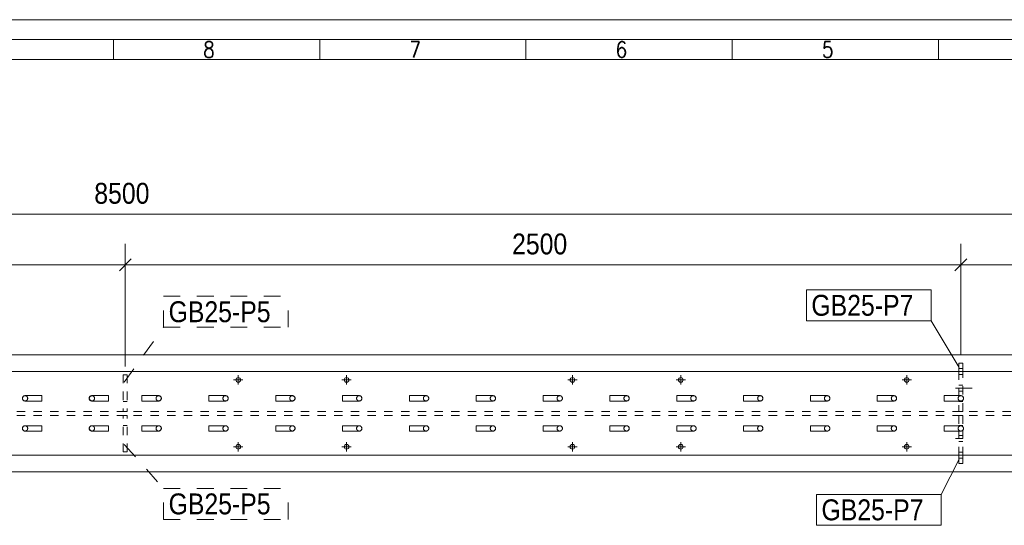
# Model space of a CAD drawing. Header units: millimetres. Extents: x 2 to 405, y 5 to 282.
# Tile 6 of 7: x 194 to 312, y 222 to 282. Entities that reach past the tile are written whole.
import ezdxf

# ---------------------------------------------------------------- set-up
doc = ezdxf.new("R2010")
doc.units = ezdxf.units.MM
for name, pattern in [('XKITLINE00', [0]), ('XKITLINE01', [4, 1, -1, 1, -1]), ('XKITLINE02', [4, 2, -2])]:
    doc.linetypes.add(name, pattern=pattern)
for name, color, linetype, lineweight in [('Bolt', 7, 'Continuous', 0), ('DrawingSheet', 5, 'Continuous', 0), ('OtherObjectType', 1, 'Continuous', 0), ('Part', 2, 'Continuous', 0), ('PartMark', 3, 'Continuous', 0), ('Z-DIMENSIONS', 1, 'Continuous', 0)]:
    doc.layers.add(name, color=color, linetype=linetype, lineweight=lineweight)
doc.styles.add('ARIAL', font='ARIAL.TTF')
doc.styles.add('ROMANS', font='ROMANS__.TTF')

# ---------------------------------------------------------------- blocks, each defined once
blk = doc.blocks.new('*A126')
at = {"layer": 'Part', "linetype": 'XKITLINE00', "lineweight": 0}
for p, q in [((194.24, 236.7), (194.34, 236.93)), ((194.34, 236.93), (194.56, 237.02)), ((196.56, 237.02), (194.56, 237.02)), ((196.56, 236.38), (196.56, 237.02)), ((194.34, 236.48), (194.24, 236.7)), ((194.56, 236.38), (194.34, 236.48)), ((196.56, 236.38), (194.56, 236.38))]:
    blk.add_line(p, q, dxfattribs=at)
at = {"layer": 'Part', "linetype": 'XKITLINE01', "lineweight": 0}
for start, end in [(0, 180), (180, 0)]:
    blk.add_arc((194.56, 236.7), 0.32, start, end, dxfattribs=at)
blk = doc.blocks.new('*A127')
at = {"layer": 'Part', "linetype": 'XKITLINE00', "lineweight": 0}
for p, q in [((194.24, 233.1), (194.34, 233.33)), ((194.34, 233.33), (194.56, 233.42)), ((196.56, 233.42), (194.56, 233.42)), ((196.56, 232.78), (196.56, 233.42)), ((194.34, 232.88), (194.24, 233.1)), ((194.56, 232.78), (194.34, 232.88)), ((196.56, 232.78), (194.56, 232.78))]:
    blk.add_line(p, q, dxfattribs=at)
at = {"layer": 'Part', "linetype": 'XKITLINE01', "lineweight": 0}
for start, end in [(0, 180), (180, 0)]:
    blk.add_arc((194.56, 233.1), 0.32, start, end, dxfattribs=at)
blk = doc.blocks.new('*A128')
at = {"layer": 'Part', "linetype": 'XKITLINE00', "lineweight": 0}
for p, q in [((202.24, 236.7), (202.34, 236.93)), ((202.34, 236.93), (202.56, 237.02)), ((204.56, 237.02), (202.56, 237.02)), ((204.56, 236.38), (204.56, 237.02)), ((202.34, 236.48), (202.24, 236.7)), ((202.56, 236.38), (202.34, 236.48)), ((204.56, 236.38), (202.56, 236.38))]:
    blk.add_line(p, q, dxfattribs=at)
at = {"layer": 'Part', "linetype": 'XKITLINE01', "lineweight": 0}
for start, end in [(0, 180), (180, 0)]:
    blk.add_arc((202.56, 236.7), 0.32, start, end, dxfattribs=at)
blk = doc.blocks.new('*A129')
at = {"layer": 'Part', "linetype": 'XKITLINE00', "lineweight": 0}
for p, q in [((202.24, 233.1), (202.34, 233.33)), ((202.34, 233.33), (202.56, 233.42)), ((204.56, 233.42), (202.56, 233.42)), ((204.56, 232.78), (204.56, 233.42)), ((202.34, 232.88), (202.24, 233.1)), ((202.56, 232.78), (202.34, 232.88)), ((204.56, 232.78), (202.56, 232.78))]:
    blk.add_line(p, q, dxfattribs=at)
at = {"layer": 'Part', "linetype": 'XKITLINE01', "lineweight": 0}
for start, end in [(0, 180), (180, 0)]:
    blk.add_arc((202.56, 233.1), 0.32, start, end, dxfattribs=at)
blk = doc.blocks.new('*A130')
at = {"layer": 'Part', "linetype": 'XKITLINE01', "lineweight": 0}
for p, q in [((306.8, 234.66), (306.32, 234.66)), ((306.32, 229.9), (306.32, 234.66)), ((306.32, 234.66), (306.32, 233.52)), ((306.8, 229.9), (306.8, 234.66)), ((306.8, 234.66), (306.8, 233.52)), ((306.8, 233.46), (306.32, 233.46)), ((306.8, 229.9), (306.32, 229.9))]:
    blk.add_line(p, q, dxfattribs=at)
at = {"layer": 'Part', "linetype": 'XKITLINE00', "lineweight": 0}
for p, q in [((306.32, 229.9), (306.32, 228.9)), ((306.8, 229.9), (306.8, 228.9)), ((306.8, 228.9), (306.32, 228.9))]:
    blk.add_line(p, q, dxfattribs=at)
blk = doc.blocks.new('*A131')
at = {"layer": 'Part', "linetype": 'XKITLINE00', "lineweight": 0}
for p, q in [((306.32, 240.9), (306.32, 239.9)), ((306.8, 240.9), (306.32, 240.9)), ((306.8, 239.9), (306.8, 240.9))]:
    blk.add_line(p, q, dxfattribs=at)
at = {"layer": 'Part', "linetype": 'XKITLINE01', "lineweight": 0}
for p, q in [((306.32, 239.9), (306.8, 239.9)), ((306.32, 239.9), (306.32, 235.14)), ((306.8, 235.14), (306.8, 239.9)), ((306.8, 236.34), (306.32, 236.34)), ((306.8, 235.14), (306.32, 235.14))]:
    blk.add_line(p, q, dxfattribs=at)
blk = doc.blocks.new('*A132')
at = {"layer": 'Bolt', "linetype": 'XKITLINE00', "lineweight": 0}
for p, q in [((220.08, 238.34), (220.08, 239.46)), ((233.04, 238.34), (233.04, 239.46)), ((260.08, 238.34), (260.08, 239.46)), ((273.04, 238.34), (273.04, 239.46)), ((300.08, 238.34), (300.08, 239.46)), ((219.52, 238.9), (220.64, 238.9)), ((232.48, 238.9), (233.6, 238.9)), ((259.52, 238.9), (260.64, 238.9)), ((272.48, 238.9), (273.6, 238.9)), ((299.52, 238.9), (300.64, 238.9)), ((220.08, 230.34), (220.08, 231.46)), ((233.04, 230.34), (233.04, 231.46)), ((260.08, 230.34), (260.08, 231.46)), ((273.04, 230.34), (273.04, 231.46)), ((300.08, 230.34), (300.08, 231.46)), ((219.52, 230.9), (220.64, 230.9)), ((232.48, 230.9), (233.6, 230.9)), ((259.52, 230.9), (260.64, 230.9)), ((272.48, 230.9), (273.6, 230.9)), ((299.52, 230.9), (300.64, 230.9))]:
    blk.add_line(p, q, dxfattribs=at)
for centre in [(220.08, 238.9), (233.04, 238.9), (260.08, 238.9), (273.04, 238.9), (300.08, 238.9), (220.08, 230.9), (233.04, 230.9), (260.08, 230.9), (273.04, 230.9), (300.08, 230.9)]:
    blk.add_circle(centre, 0.28, dxfattribs=at)
blk = doc.blocks.new('*A141')
at = {"layer": 'Part', "linetype": 'XKITLINE00', "lineweight": 0}
for p, q in [((36.56, 241.9), (376.56, 241.9)), ((376.56, 239.9), (36.56, 239.9)), ((376.56, 229.9), (36.56, 229.9)), ((36.56, 227.9), (376.56, 227.9))]:
    blk.add_line(p, q, dxfattribs=at)
at = {"layer": 'Part', "linetype": 'XKITLINE01', "lineweight": 0}
for p, q in [((376.56, 235.14), (36.56, 235.14)), ((376.56, 234.66), (36.56, 234.66))]:
    blk.add_line(p, q, dxfattribs=at)
blk = doc.blocks.new('*A142')
at = {"layer": 'Part', "linetype": 'XKITLINE01', "lineweight": 0}
for p, q in [((206.32, 239.5), (206.32, 235.14)), ((206.32, 239.5), (206.8, 239.5)), ((206.8, 239.5), (206.8, 235.14)), ((206.32, 236.34), (206.8, 236.34)), ((206.32, 235.14), (206.8, 235.14))]:
    blk.add_line(p, q, dxfattribs=at)
blk = doc.blocks.new('*A143')
at = {"layer": 'Part', "linetype": 'XKITLINE01', "lineweight": 0}
for p, q in [((206.8, 234.66), (206.32, 234.66)), ((206.32, 230.3), (206.32, 234.66)), ((206.8, 230.3), (206.8, 234.66)), ((206.32, 233.46), (206.8, 233.46)), ((206.8, 230.3), (206.32, 230.3))]:
    blk.add_line(p, q, dxfattribs=at)
blk = doc.blocks.new('*A149')
at = {"layer": 'Bolt', "linetype": 'XKITLINE02', "lineweight": 0}
for p, q in [((305.92, 239.9), (308.12, 239.9)), ((306.32, 240.26), (306.8, 240.26)), ((306.32, 239.54), (306.8, 239.54)), ((306.32, 238.26), (306.8, 238.26)), ((305.92, 237.9), (308.12, 237.9)), ((306.32, 237.54), (306.8, 237.54))]:
    blk.add_line(p, q, dxfattribs=at)
blk = doc.blocks.new('*A150')
at = {"layer": 'Bolt', "linetype": 'XKITLINE02', "lineweight": 0}
for p, q in [((305.92, 239.9), (308.12, 239.9)), ((306.32, 240.26), (306.8, 240.26)), ((306.32, 239.54), (306.8, 239.54)), ((306.32, 238.26), (306.8, 238.26)), ((305.92, 237.9), (308.12, 237.9)), ((306.32, 237.54), (306.8, 237.54))]:
    blk.add_line(p, q, dxfattribs=at)
blk = doc.blocks.new('*A151')
at = {"layer": 'Bolt', "linetype": 'XKITLINE02', "lineweight": 0}
for p, q in [((306.32, 232.26), (306.8, 232.26)), ((305.92, 231.9), (306.8, 231.9)), ((306.32, 231.54), (306.8, 231.54)), ((305.92, 229.9), (306.8, 229.9)), ((306.32, 230.26), (306.8, 230.26)), ((306.32, 229.54), (306.8, 229.54))]:
    blk.add_line(p, q, dxfattribs=at)
blk = doc.blocks.new('*A152')
at = {"layer": 'Bolt', "linetype": 'XKITLINE02', "lineweight": 0}
for p, q in [((306.32, 232.26), (306.8, 232.26)), ((305.92, 231.9), (306.8, 231.9)), ((306.32, 231.54), (306.8, 231.54)), ((305.92, 229.9), (306.8, 229.9)), ((306.32, 230.26), (306.8, 230.26)), ((306.32, 229.54), (306.8, 229.54))]:
    blk.add_line(p, q, dxfattribs=at)
blk = doc.blocks.new('*A192')
at = {"layer": 'Part', "linetype": 'XKITLINE00', "lineweight": 0}
for p, q in [((306.56, 237.02), (304.56, 237.02)), ((304.56, 236.38), (304.56, 237.02)), ((306.56, 237.02), (306.79, 236.93)), ((306.79, 236.93), (306.88, 236.7)), ((306.56, 236.38), (304.56, 236.38)), ((306.79, 236.48), (306.56, 236.38)), ((306.88, 236.7), (306.79, 236.48))]:
    blk.add_line(p, q, dxfattribs=at)
at = {"layer": 'Part', "linetype": 'XKITLINE01', "lineweight": 0}
for start, end in [(0, 180), (180, 0)]:
    blk.add_arc((306.56, 236.7), 0.32, start, end, dxfattribs=at)
blk = doc.blocks.new('*A193')
at = {"layer": 'Part', "linetype": 'XKITLINE00', "lineweight": 0}
for p, q in [((306.56, 233.42), (304.56, 233.42)), ((304.56, 232.78), (304.56, 233.42)), ((306.56, 233.42), (306.79, 233.33)), ((306.79, 233.33), (306.88, 233.1)), ((306.56, 232.78), (304.56, 232.78)), ((306.79, 232.88), (306.56, 232.78)), ((306.88, 233.1), (306.79, 232.88))]:
    blk.add_line(p, q, dxfattribs=at)
at = {"layer": 'Part', "linetype": 'XKITLINE01', "lineweight": 0}
for start, end in [(0, 180), (180, 0)]:
    blk.add_arc((306.56, 233.1), 0.32, start, end, dxfattribs=at)
blk = doc.blocks.new('*A194')
at = {"layer": 'Part', "linetype": 'XKITLINE00', "lineweight": 0}
for p, q in [((298.56, 237.02), (296.56, 237.02)), ((296.56, 236.38), (296.56, 237.02)), ((298.56, 237.02), (298.79, 236.93)), ((298.79, 236.93), (298.88, 236.7)), ((298.56, 236.38), (296.56, 236.38)), ((298.79, 236.48), (298.56, 236.38)), ((298.88, 236.7), (298.79, 236.48))]:
    blk.add_line(p, q, dxfattribs=at)
at = {"layer": 'Part', "linetype": 'XKITLINE01', "lineweight": 0}
for start, end in [(0, 180), (180, 0)]:
    blk.add_arc((298.56, 236.7), 0.32, start, end, dxfattribs=at)
blk = doc.blocks.new('*A195')
at = {"layer": 'Part', "linetype": 'XKITLINE00', "lineweight": 0}
for p, q in [((298.56, 233.42), (296.56, 233.42)), ((296.56, 232.78), (296.56, 233.42)), ((298.56, 233.42), (298.79, 233.33)), ((298.79, 233.33), (298.88, 233.1)), ((298.56, 232.78), (296.56, 232.78)), ((298.79, 232.88), (298.56, 232.78)), ((298.88, 233.1), (298.79, 232.88))]:
    blk.add_line(p, q, dxfattribs=at)
at = {"layer": 'Part', "linetype": 'XKITLINE01', "lineweight": 0}
for start, end in [(0, 180), (180, 0)]:
    blk.add_arc((298.56, 233.1), 0.32, start, end, dxfattribs=at)
blk = doc.blocks.new('*A196')
at = {"layer": 'Part', "linetype": 'XKITLINE00', "lineweight": 0}
for p, q in [((290.56, 237.02), (288.56, 237.02)), ((288.56, 236.38), (288.56, 237.02)), ((290.56, 237.02), (290.79, 236.93)), ((290.79, 236.93), (290.88, 236.7)), ((290.56, 236.38), (288.56, 236.38)), ((290.79, 236.48), (290.56, 236.38)), ((290.88, 236.7), (290.79, 236.48))]:
    blk.add_line(p, q, dxfattribs=at)
at = {"layer": 'Part', "linetype": 'XKITLINE01', "lineweight": 0}
for start, end in [(0, 180), (180, 0)]:
    blk.add_arc((290.56, 236.7), 0.32, start, end, dxfattribs=at)
blk = doc.blocks.new('*A197')
at = {"layer": 'Part', "linetype": 'XKITLINE00', "lineweight": 0}
for p, q in [((290.56, 233.42), (288.56, 233.42)), ((288.56, 232.78), (288.56, 233.42)), ((290.56, 233.42), (290.79, 233.33)), ((290.79, 233.33), (290.88, 233.1)), ((290.56, 232.78), (288.56, 232.78)), ((290.79, 232.88), (290.56, 232.78)), ((290.88, 233.1), (290.79, 232.88))]:
    blk.add_line(p, q, dxfattribs=at)
at = {"layer": 'Part', "linetype": 'XKITLINE01', "lineweight": 0}
for start, end in [(0, 180), (180, 0)]:
    blk.add_arc((290.56, 233.1), 0.32, start, end, dxfattribs=at)
blk = doc.blocks.new('*A198')
at = {"layer": 'Part', "linetype": 'XKITLINE00', "lineweight": 0}
for p, q in [((282.56, 237.02), (280.56, 237.02)), ((280.56, 236.38), (280.56, 237.02)), ((282.56, 237.02), (282.79, 236.93)), ((282.79, 236.93), (282.88, 236.7)), ((282.56, 236.38), (280.56, 236.38)), ((282.79, 236.48), (282.56, 236.38)), ((282.88, 236.7), (282.79, 236.48))]:
    blk.add_line(p, q, dxfattribs=at)
at = {"layer": 'Part', "linetype": 'XKITLINE01', "lineweight": 0}
for start, end in [(0, 180), (180, 0)]:
    blk.add_arc((282.56, 236.7), 0.32, start, end, dxfattribs=at)
blk = doc.blocks.new('*A199')
at = {"layer": 'Part', "linetype": 'XKITLINE00', "lineweight": 0}
for p, q in [((282.56, 233.42), (280.56, 233.42)), ((280.56, 232.78), (280.56, 233.42)), ((282.56, 233.42), (282.79, 233.33)), ((282.79, 233.33), (282.88, 233.1)), ((282.56, 232.78), (280.56, 232.78)), ((282.79, 232.88), (282.56, 232.78)), ((282.88, 233.1), (282.79, 232.88))]:
    blk.add_line(p, q, dxfattribs=at)
at = {"layer": 'Part', "linetype": 'XKITLINE01', "lineweight": 0}
for start, end in [(0, 180), (180, 0)]:
    blk.add_arc((282.56, 233.1), 0.32, start, end, dxfattribs=at)
blk = doc.blocks.new('*A200')
at = {"layer": 'Part', "linetype": 'XKITLINE00', "lineweight": 0}
for p, q in [((274.56, 237.02), (272.56, 237.02)), ((272.56, 236.38), (272.56, 237.02)), ((274.56, 237.02), (274.79, 236.93)), ((274.79, 236.93), (274.88, 236.7)), ((274.56, 236.38), (272.56, 236.38)), ((274.79, 236.48), (274.56, 236.38)), ((274.88, 236.7), (274.79, 236.48))]:
    blk.add_line(p, q, dxfattribs=at)
at = {"layer": 'Part', "linetype": 'XKITLINE01', "lineweight": 0}
for start, end in [(0, 180), (180, 0)]:
    blk.add_arc((274.56, 236.7), 0.32, start, end, dxfattribs=at)
blk = doc.blocks.new('*A201')
at = {"layer": 'Part', "linetype": 'XKITLINE00', "lineweight": 0}
for p, q in [((274.56, 233.42), (272.56, 233.42)), ((272.56, 232.78), (272.56, 233.42)), ((274.56, 233.42), (274.79, 233.33)), ((274.79, 233.33), (274.88, 233.1)), ((274.56, 232.78), (272.56, 232.78)), ((274.79, 232.88), (274.56, 232.78)), ((274.88, 233.1), (274.79, 232.88))]:
    blk.add_line(p, q, dxfattribs=at)
at = {"layer": 'Part', "linetype": 'XKITLINE01', "lineweight": 0}
for start, end in [(0, 180), (180, 0)]:
    blk.add_arc((274.56, 233.1), 0.32, start, end, dxfattribs=at)
blk = doc.blocks.new('*A202')
at = {"layer": 'Part', "linetype": 'XKITLINE00', "lineweight": 0}
for p, q in [((266.56, 237.02), (264.56, 237.02)), ((264.56, 236.38), (264.56, 237.02)), ((266.56, 237.02), (266.79, 236.93)), ((266.79, 236.93), (266.88, 236.7)), ((266.56, 236.38), (264.56, 236.38)), ((266.79, 236.48), (266.56, 236.38)), ((266.88, 236.7), (266.79, 236.48))]:
    blk.add_line(p, q, dxfattribs=at)
at = {"layer": 'Part', "linetype": 'XKITLINE01', "lineweight": 0}
for start, end in [(0, 180), (180, 0)]:
    blk.add_arc((266.56, 236.7), 0.32, start, end, dxfattribs=at)
blk = doc.blocks.new('*A203')
at = {"layer": 'Part', "linetype": 'XKITLINE00', "lineweight": 0}
for p, q in [((266.56, 233.42), (264.56, 233.42)), ((264.56, 232.78), (264.56, 233.42)), ((266.56, 233.42), (266.79, 233.33)), ((266.79, 233.33), (266.88, 233.1)), ((266.56, 232.78), (264.56, 232.78)), ((266.79, 232.88), (266.56, 232.78)), ((266.88, 233.1), (266.79, 232.88))]:
    blk.add_line(p, q, dxfattribs=at)
at = {"layer": 'Part', "linetype": 'XKITLINE01', "lineweight": 0}
for start, end in [(0, 180), (180, 0)]:
    blk.add_arc((266.56, 233.1), 0.32, start, end, dxfattribs=at)
blk = doc.blocks.new('*A204')
at = {"layer": 'Part', "linetype": 'XKITLINE00', "lineweight": 0}
for p, q in [((258.56, 237.02), (256.56, 237.02)), ((256.56, 236.38), (256.56, 237.02)), ((258.56, 237.02), (258.79, 236.93)), ((258.79, 236.93), (258.88, 236.7)), ((258.56, 236.38), (256.56, 236.38)), ((258.79, 236.48), (258.56, 236.38)), ((258.88, 236.7), (258.79, 236.48))]:
    blk.add_line(p, q, dxfattribs=at)
at = {"layer": 'Part', "linetype": 'XKITLINE01', "lineweight": 0}
for start, end in [(0, 180), (180, 0)]:
    blk.add_arc((258.56, 236.7), 0.32, start, end, dxfattribs=at)
blk = doc.blocks.new('*A205')
at = {"layer": 'Part', "linetype": 'XKITLINE00', "lineweight": 0}
for p, q in [((258.56, 233.42), (256.56, 233.42)), ((256.56, 232.78), (256.56, 233.42)), ((258.56, 233.42), (258.79, 233.33)), ((258.79, 233.33), (258.88, 233.1)), ((258.56, 232.78), (256.56, 232.78)), ((258.79, 232.88), (258.56, 232.78)), ((258.88, 233.1), (258.79, 232.88))]:
    blk.add_line(p, q, dxfattribs=at)
at = {"layer": 'Part', "linetype": 'XKITLINE01', "lineweight": 0}
for start, end in [(0, 180), (180, 0)]:
    blk.add_arc((258.56, 233.1), 0.32, start, end, dxfattribs=at)
blk = doc.blocks.new('*A206')
at = {"layer": 'Part', "linetype": 'XKITLINE00', "lineweight": 0}
for p, q in [((250.56, 237.02), (248.56, 237.02)), ((248.56, 236.38), (248.56, 237.02)), ((250.56, 237.02), (250.79, 236.93)), ((250.79, 236.93), (250.88, 236.7)), ((250.56, 236.38), (248.56, 236.38)), ((250.79, 236.48), (250.56, 236.38)), ((250.88, 236.7), (250.79, 236.48))]:
    blk.add_line(p, q, dxfattribs=at)
at = {"layer": 'Part', "linetype": 'XKITLINE01', "lineweight": 0}
for start, end in [(0, 180), (180, 0)]:
    blk.add_arc((250.56, 236.7), 0.32, start, end, dxfattribs=at)
blk = doc.blocks.new('*A207')
at = {"layer": 'Part', "linetype": 'XKITLINE00', "lineweight": 0}
for p, q in [((250.56, 233.42), (248.56, 233.42)), ((248.56, 232.78), (248.56, 233.42)), ((250.56, 233.42), (250.79, 233.33)), ((250.79, 233.33), (250.88, 233.1)), ((250.56, 232.78), (248.56, 232.78)), ((250.79, 232.88), (250.56, 232.78)), ((250.88, 233.1), (250.79, 232.88))]:
    blk.add_line(p, q, dxfattribs=at)
at = {"layer": 'Part', "linetype": 'XKITLINE01', "lineweight": 0}
for start, end in [(0, 180), (180, 0)]:
    blk.add_arc((250.56, 233.1), 0.32, start, end, dxfattribs=at)
blk = doc.blocks.new('*A208')
at = {"layer": 'Part', "linetype": 'XKITLINE00', "lineweight": 0}
for p, q in [((242.56, 237.02), (240.56, 237.02)), ((240.56, 236.38), (240.56, 237.02)), ((242.56, 237.02), (242.79, 236.93)), ((242.79, 236.93), (242.88, 236.7)), ((242.56, 236.38), (240.56, 236.38)), ((242.79, 236.48), (242.56, 236.38)), ((242.88, 236.7), (242.79, 236.48))]:
    blk.add_line(p, q, dxfattribs=at)
at = {"layer": 'Part', "linetype": 'XKITLINE01', "lineweight": 0}
for start, end in [(0, 180), (180, 0)]:
    blk.add_arc((242.56, 236.7), 0.32, start, end, dxfattribs=at)
blk = doc.blocks.new('*A209')
at = {"layer": 'Part', "linetype": 'XKITLINE00', "lineweight": 0}
for p, q in [((242.56, 233.42), (240.56, 233.42)), ((240.56, 232.78), (240.56, 233.42)), ((242.56, 233.42), (242.79, 233.33)), ((242.79, 233.33), (242.88, 233.1)), ((242.56, 232.78), (240.56, 232.78)), ((242.79, 232.88), (242.56, 232.78)), ((242.88, 233.1), (242.79, 232.88))]:
    blk.add_line(p, q, dxfattribs=at)
at = {"layer": 'Part', "linetype": 'XKITLINE01', "lineweight": 0}
for start, end in [(0, 180), (180, 0)]:
    blk.add_arc((242.56, 233.1), 0.32, start, end, dxfattribs=at)
blk = doc.blocks.new('*A210')
at = {"layer": 'Part', "linetype": 'XKITLINE00', "lineweight": 0}
for p, q in [((234.56, 237.02), (232.56, 237.02)), ((232.56, 236.38), (232.56, 237.02)), ((234.56, 237.02), (234.79, 236.93)), ((234.79, 236.93), (234.88, 236.7)), ((234.56, 236.38), (232.56, 236.38)), ((234.79, 236.48), (234.56, 236.38)), ((234.88, 236.7), (234.79, 236.48))]:
    blk.add_line(p, q, dxfattribs=at)
at = {"layer": 'Part', "linetype": 'XKITLINE01', "lineweight": 0}
for start, end in [(0, 180), (180, 0)]:
    blk.add_arc((234.56, 236.7), 0.32, start, end, dxfattribs=at)
blk = doc.blocks.new('*A211')
at = {"layer": 'Part', "linetype": 'XKITLINE00', "lineweight": 0}
for p, q in [((234.56, 233.42), (232.56, 233.42)), ((232.56, 232.78), (232.56, 233.42)), ((234.56, 233.42), (234.79, 233.33)), ((234.79, 233.33), (234.88, 233.1)), ((234.56, 232.78), (232.56, 232.78)), ((234.79, 232.88), (234.56, 232.78)), ((234.88, 233.1), (234.79, 232.88))]:
    blk.add_line(p, q, dxfattribs=at)
at = {"layer": 'Part', "linetype": 'XKITLINE01', "lineweight": 0}
for start, end in [(0, 180), (180, 0)]:
    blk.add_arc((234.56, 233.1), 0.32, start, end, dxfattribs=at)
blk = doc.blocks.new('*A212')
at = {"layer": 'Part', "linetype": 'XKITLINE00', "lineweight": 0}
for p, q in [((226.56, 237.02), (224.56, 237.02)), ((224.56, 236.38), (224.56, 237.02)), ((226.56, 237.02), (226.79, 236.93)), ((226.79, 236.93), (226.88, 236.7)), ((226.56, 236.38), (224.56, 236.38)), ((226.79, 236.48), (226.56, 236.38)), ((226.88, 236.7), (226.79, 236.48))]:
    blk.add_line(p, q, dxfattribs=at)
at = {"layer": 'Part', "linetype": 'XKITLINE01', "lineweight": 0}
for start, end in [(0, 180), (180, 0)]:
    blk.add_arc((226.56, 236.7), 0.32, start, end, dxfattribs=at)
blk = doc.blocks.new('*A213')
at = {"layer": 'Part', "linetype": 'XKITLINE00', "lineweight": 0}
for p, q in [((226.56, 233.42), (224.56, 233.42)), ((224.56, 232.78), (224.56, 233.42)), ((226.56, 233.42), (226.79, 233.33)), ((226.79, 233.33), (226.88, 233.1)), ((226.56, 232.78), (224.56, 232.78)), ((226.79, 232.88), (226.56, 232.78)), ((226.88, 233.1), (226.79, 232.88))]:
    blk.add_line(p, q, dxfattribs=at)
at = {"layer": 'Part', "linetype": 'XKITLINE01', "lineweight": 0}
for start, end in [(0, 180), (180, 0)]:
    blk.add_arc((226.56, 233.1), 0.32, start, end, dxfattribs=at)
blk = doc.blocks.new('*A214')
at = {"layer": 'Part', "linetype": 'XKITLINE00', "lineweight": 0}
for p, q in [((218.56, 237.02), (216.56, 237.02)), ((216.56, 236.38), (216.56, 237.02)), ((218.56, 237.02), (218.79, 236.93)), ((218.79, 236.93), (218.88, 236.7)), ((218.56, 236.38), (216.56, 236.38)), ((218.79, 236.48), (218.56, 236.38)), ((218.88, 236.7), (218.79, 236.48))]:
    blk.add_line(p, q, dxfattribs=at)
at = {"layer": 'Part', "linetype": 'XKITLINE01', "lineweight": 0}
for start, end in [(0, 180), (180, 0)]:
    blk.add_arc((218.56, 236.7), 0.32, start, end, dxfattribs=at)
blk = doc.blocks.new('*A215')
at = {"layer": 'Part', "linetype": 'XKITLINE00', "lineweight": 0}
for p, q in [((218.56, 233.42), (216.56, 233.42)), ((216.56, 232.78), (216.56, 233.42)), ((218.56, 233.42), (218.79, 233.33)), ((218.79, 233.33), (218.88, 233.1)), ((218.56, 232.78), (216.56, 232.78)), ((218.79, 232.88), (218.56, 232.78)), ((218.88, 233.1), (218.79, 232.88))]:
    blk.add_line(p, q, dxfattribs=at)
at = {"layer": 'Part', "linetype": 'XKITLINE01', "lineweight": 0}
for start, end in [(0, 180), (180, 0)]:
    blk.add_arc((218.56, 233.1), 0.32, start, end, dxfattribs=at)
blk = doc.blocks.new('*A216')
at = {"layer": 'Part', "linetype": 'XKITLINE00', "lineweight": 0}
for p, q in [((210.56, 237.02), (208.56, 237.02)), ((208.56, 236.38), (208.56, 237.02)), ((210.56, 237.02), (210.79, 236.93)), ((210.79, 236.93), (210.88, 236.7)), ((210.56, 236.38), (208.56, 236.38)), ((210.79, 236.48), (210.56, 236.38)), ((210.88, 236.7), (210.79, 236.48))]:
    blk.add_line(p, q, dxfattribs=at)
at = {"layer": 'Part', "linetype": 'XKITLINE01', "lineweight": 0}
for start, end in [(0, 180), (180, 0)]:
    blk.add_arc((210.56, 236.7), 0.32, start, end, dxfattribs=at)
blk = doc.blocks.new('*A217')
at = {"layer": 'Part', "linetype": 'XKITLINE00', "lineweight": 0}
for p, q in [((210.56, 233.42), (208.56, 233.42)), ((208.56, 232.78), (208.56, 233.42)), ((210.56, 233.42), (210.79, 233.33)), ((210.79, 233.33), (210.88, 233.1)), ((210.56, 232.78), (208.56, 232.78)), ((210.79, 232.88), (210.56, 232.78)), ((210.88, 233.1), (210.79, 232.88))]:
    blk.add_line(p, q, dxfattribs=at)
at = {"layer": 'Part', "linetype": 'XKITLINE01', "lineweight": 0}
for start, end in [(0, 180), (180, 0)]:
    blk.add_arc((210.56, 233.1), 0.32, start, end, dxfattribs=at)
blk = doc.blocks.new('*A245')
at = {"layer": 'DrawingSheet', "linetype": 'XKITLINE00', "lineweight": 0}
blk.add_line((405, 282), (5, 282), dxfattribs=at)
blk = doc.blocks.new('*A247')
at = {"layer": 'OtherObjectType', "linetype": 'XKITLINE00', "lineweight": 0}
for p, q in [((405, 282), (5, 282)), ((7.38, 279.62), (402.62, 279.62)), ((402.62, 279.62), (7.38, 279.62)), ((205.14, 279.62), (205.14, 277.24)), ((229.83, 279.62), (229.83, 277.24)), ((254.51, 279.62), (254.51, 277.24)), ((279.2, 279.62), (279.2, 277.24)), ((303.88, 279.62), (303.88, 277.24)), ((9.76, 277.24), (402.62, 277.24))]:
    blk.add_line(p, q, dxfattribs=at)
at = {"layer": 'OtherObjectType', "style": 'ROMANS', "width": 0.85}
for s, p in [('8', (215.88, 277.48)), ('7', (240.57, 277.48)), ('6', (265.25, 277.48)), ('5', (289.94, 277.48))]:
    blk.add_text(s, height=1.9, dxfattribs=at).set_placement(p)
blk = doc.blocks.new('*A300')
at = {"layer": 'Z-DIMENSIONS', "linetype": 'XKITLINE00', "lineweight": 0}
blk.add_line((36.56, 258.73), (376.56, 258.73), dxfattribs=at)
at = {"layer": 'Z-DIMENSIONS', "style": 'ARIAL', "width": 0.85}
blk.add_text('8500', height=2.5, dxfattribs=at).set_placement((202.85, 259.98))
blk = doc.blocks.new('*A301')
at = {"layer": 'Z-DIMENSIONS', "linetype": 'XKITLINE00', "lineweight": 0}
for p, q in [((106.56, 241.9), (106.56, 255.17)), ((206.56, 240.5), (206.56, 255.17)), ((107.27, 253.38), (105.85, 251.97)), ((207.27, 253.38), (205.85, 251.97)), ((106.56, 252.67), (206.56, 252.67))]:
    blk.add_line(p, q, dxfattribs=at)
at = {"layer": 'Z-DIMENSIONS'}
for p in [(106.56, 252.67), (206.56, 252.67)]:
    blk.add_point(p, dxfattribs=at)
at = {"layer": 'Z-DIMENSIONS', "style": 'ARIAL', "width": 0.85}
blk.add_text('2500', height=2.5, dxfattribs=at).set_placement((152.85, 253.92))
blk = doc.blocks.new('*A302')
at = {"layer": 'Z-DIMENSIONS', "linetype": 'XKITLINE00', "lineweight": 0}
for p, q in [((206.56, 240.5), (206.56, 255.17)), ((306.56, 241.9), (306.56, 255.17)), ((207.27, 253.38), (205.85, 251.97)), ((307.27, 253.38), (305.85, 251.97)), ((206.56, 252.67), (306.56, 252.67))]:
    blk.add_line(p, q, dxfattribs=at)
at = {"layer": 'Z-DIMENSIONS'}
for p in [(206.56, 252.67), (306.56, 252.67)]:
    blk.add_point(p, dxfattribs=at)
at = {"layer": 'Z-DIMENSIONS', "style": 'ARIAL', "width": 0.85}
blk.add_text('2500', height=2.5, dxfattribs=at).set_placement((252.85, 253.92))
blk = doc.blocks.new('*A303')
at = {"layer": 'PartMark', "linetype": 'XKITLINE02', "lineweight": 0}
for p, q in [((206.43, 231.19), (211.14, 225.92)), ((211.14, 225.92), (226.05, 225.92)), ((211.14, 222.22), (211.14, 225.92)), ((226.05, 222.22), (226.05, 225.92)), ((211.14, 222.22), (226.05, 222.22))]:
    blk.add_line(p, q, dxfattribs=at)
at = {"layer": 'PartMark', "style": 'ARIAL', "width": 0.85}
blk.add_text('GB25-P5', height=2.5, dxfattribs=at).set_placement((211.74, 222.82))
blk = doc.blocks.new('*A304')
at = {"layer": 'PartMark', "linetype": 'XKITLINE02', "lineweight": 0}
for p, q in [((211.14, 248.91), (226.05, 248.91)), ((211.14, 245.21), (211.14, 248.91)), ((226.05, 245.21), (226.05, 248.91)), ((206.43, 238.62), (211.14, 245.21)), ((211.14, 245.21), (226.05, 245.21))]:
    blk.add_line(p, q, dxfattribs=at)
at = {"layer": 'PartMark', "style": 'ARIAL', "width": 0.85}
blk.add_text('GB25-P5', height=2.5, dxfattribs=at).set_placement((211.74, 245.81))
blk = doc.blocks.new('*A312')
at = {"layer": 'Z-DIMENSIONS', "linetype": 'XKITLINE00', "lineweight": 0}
for p, q in [((306.56, 241.9), (306.56, 255.17)), ((354.76, 240.5), (354.76, 255.17)), ((307.27, 253.38), (305.85, 251.97)), ((355.47, 253.38), (354.05, 251.97)), ((306.56, 252.67), (354.76, 252.67))]:
    blk.add_line(p, q, dxfattribs=at)
at = {"layer": 'Z-DIMENSIONS'}
for p in [(306.56, 252.67), (354.76, 252.67)]:
    blk.add_point(p, dxfattribs=at)
at = {"layer": 'Z-DIMENSIONS', "style": 'ARIAL', "width": 0.85}
blk.add_text('1205', height=2.5, dxfattribs=at).set_placement((326.95, 253.92))
blk = doc.blocks.new('*A316')
at = {"layer": 'PartMark', "linetype": 'XKITLINE00', "lineweight": 0}
for p, q in [((288.07, 249.68), (302.99, 249.68)), ((288.07, 245.98), (288.07, 249.68)), ((302.99, 245.98), (302.99, 249.68)), ((288.07, 245.98), (302.99, 245.98)), ((306.38, 240.39), (302.99, 245.98))]:
    blk.add_line(p, q, dxfattribs=at)
at = {"layer": 'PartMark', "style": 'ARIAL', "width": 0.85}
blk.add_text('GB25-P7', height=2.5, dxfattribs=at).set_placement((288.67, 246.58))
blk = doc.blocks.new('*A317')
at = {"layer": 'PartMark', "linetype": 'XKITLINE00', "lineweight": 0}
for p, q in [((306.38, 229.41), (304.19, 225.21)), ((289.28, 225.21), (304.19, 225.21)), ((289.28, 221.51), (289.28, 225.21)), ((304.19, 221.51), (304.19, 225.21)), ((289.28, 221.51), (304.19, 221.51))]:
    blk.add_line(p, q, dxfattribs=at)
at = {"layer": 'PartMark', "style": 'ARIAL', "width": 0.85}
blk.add_text('GB25-P7', height=2.5, dxfattribs=at).set_placement((289.88, 222.11))

msp = doc.modelspace()

# ---------------------------------------------------------------- block references
at = {"lineweight": 0}
for name in ['*A245', '*A247', '*A300', '*A301', '*A302', '*A312', '*A304', '*A316', '*A141', '*A131', '*A142', '*A132', '*A149', '*A150', '*A126', '*A128', '*A216', '*A214', '*A212', '*A210', '*A208', '*A206', '*A204', '*A202', '*A200', '*A198', '*A196', '*A194', '*A192', '*A143', '*A130', '*A127', '*A129', '*A217', '*A215', '*A213', '*A211', '*A209', '*A207', '*A205', '*A203', '*A201', '*A199', '*A197', '*A195', '*A193', '*A151', '*A152', '*A303', '*A317']:
    msp.add_blockref(name, (0, 0), dxfattribs=at)

doc.saveas('drawing.dxf')
